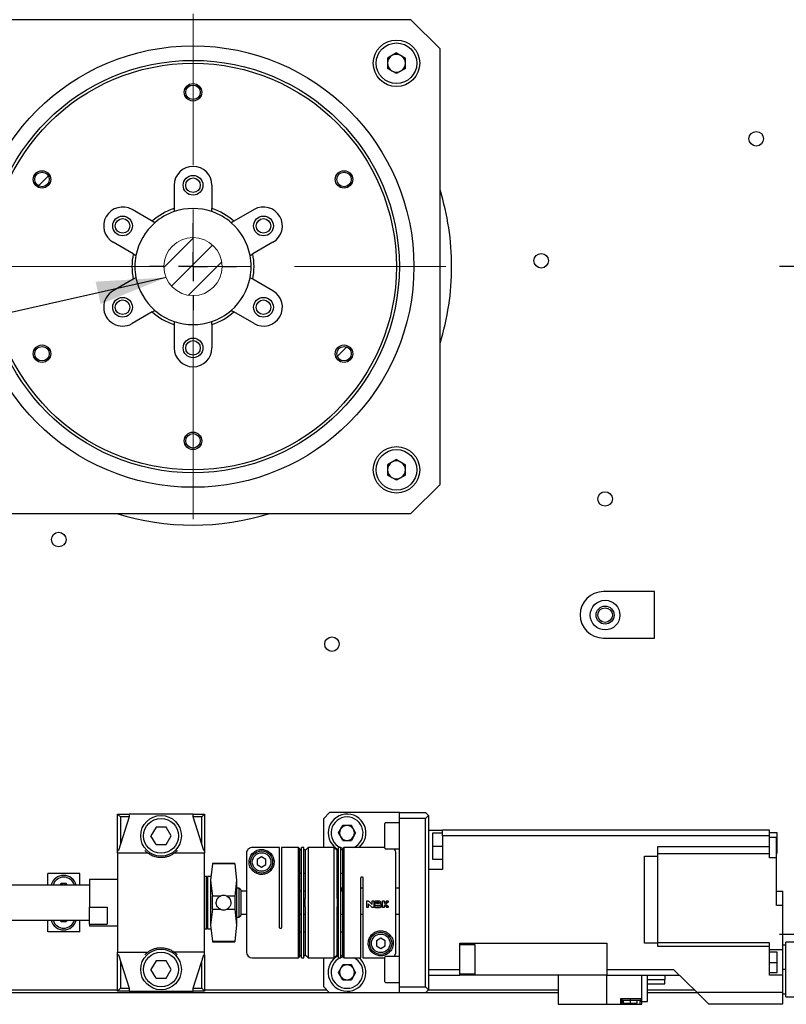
# Model space of a CAD drawing. Header units: millimetres. Extents: x 0 to 376, y -2 to 209.
# Tile 30 of 35: x 281 to 325, y 81 to 137. Entities that reach past the tile are written whole.
import ezdxf

# ---------------------------------------------------------------- set-up
doc = ezdxf.new("R2010")
doc.units = ezdxf.units.MM
doc.linetypes.add('CENTERX2', pattern=[20.32, 12.7, -2.54, 2.54, -2.54])
doc.layers.add('SLD-0', color=7, linetype='Continuous')
doc.styles.add('SLDTEXTSTYLE1', font='TXT', dxfattribs={"width": 0.75, "bigfont": 'bigfont'})
doc.styles.get("Standard").update_dxf_attribs({"font": 'arial.ttf'})
doc.dimstyles.new('SLDDIMSTYLE0', dxfattribs={"dimtxt": 3.5, "dimasz": 4, "dimexe": 0, "dimexo": 0.0625, "dimgap": 0.875, "dimtad": 1, "dimlfac": 3, "dimrnd": 1e-09, "dimzin": 12, "dimdsep": 46, "dimtxsty": 'SLDTEXTSTYLE1', "dimsah": 1, "dimcen": 0.09, "dimadec": 0, "dimazin": 3, "dimtfac": 1, "dimtofl": 0, "dimtmove": 0, "dimatfit": 3, "dimfxl": 1, "dimfrac": 2, "dimtolj": 1, "dimtzin": 12, "dimarcsym": 0})
doc.dimstyles.new('SLDDIMSTYLE6', dxfattribs={"dimtxt": 0.18, "dimasz": 4, "dimexe": 0, "dimexo": 0.0625, "dimgap": 0, "dimtad": 0, "dimtih": 1, "dimtoh": 1, "dimdec": 0, "dimrnd": 1e-09, "dimzin": 0, "dimdsep": 46, "dimtxsty": 'Standard', "dimsah": 1, "dimcen": 0.09, "dimadec": 0, "dimazin": 0, "dimtfac": 4, "dimtdec": 0, "dimtofl": 0, "dimtmove": 0, "dimatfit": 3, "dimfxl": 1, "dimfrac": 2, "dimtolj": 1, "dimtzin": 0, "dimarcsym": 0})

# ---------------------------------------------------------------- blocks, each defined once
blk = doc.blocks.new('SW_HATCH_1')
at = {"color": 0, "linetype": 'Continuous', "lineweight": 18}
for p, q in [((28.164, 14.693), (27.578, 14.108)), ((0, 0), (-0.689, -0.689)), ((17.122, -9.818), (16.45, -10.491)), ((-11.118, -24.589), (-11.74, -25.21))]:
    blk.add_line(p, q, dxfattribs=at)
blk = doc.blocks.new('*D74')
at = {"layer": 'Defpoints', "color": 0, "transparency": 16777216}
for p in [(326.911, 189.135), (246.911, 164.135), (326.911, 120.469)]:
    blk.add_point(p, dxfattribs=at)
at = {"layer": 'SLD-0', "color": 0, "lineweight": -2, "transparency": 16777216}
for p, q in [((246.911, 164.198), (246.911, 189.135)), ((250.911, 189.135), (322.911, 189.135)), ((326.911, 120.531), (326.911, 189.135))]:
    blk.add_line(p, q, dxfattribs=at)
at = {"layer": 'SLD-0', "color": 0, "transparency": 16777216}
for points in [[(250.911, 189.802), (250.911, 188.469), (246.911, 189.135)], [(322.911, 189.802), (322.911, 188.469), (326.911, 189.135)]]:
    blk.add_solid(points, dxfattribs=at)
at = {"layer": 'SLD-0', "color": 0, "transparency": 16777216, "insert": (288.095, 193.51), "char_height": 3.5, "attachment_point": 2, "style": 'SLDTEXTSTYLE1'}
blk.add_mtext('\\A1;240', dxfattribs=at)
blk = doc.blocks.new('*D77')
at = {"layer": 'Defpoints', "color": 0, "transparency": 16777216}
for p in [(249.578, 139.802), (348.247, 139.802), (329.578, 123.135)]:
    blk.add_point(p, dxfattribs=at)
at = {"layer": 'SLD-0', "color": 0, "lineweight": -2, "transparency": 16777216}
for p, q in [((249.641, 139.802), (348.247, 139.802)), ((348.247, 127.135), (348.247, 135.802)), ((329.64, 123.135), (348.247, 123.135))]:
    blk.add_line(p, q, dxfattribs=at)
at = {"layer": 'SLD-0', "color": 0, "transparency": 16777216}
for points in [[(347.581, 135.802), (348.914, 135.802), (348.247, 139.802)], [(347.581, 127.135), (348.914, 127.135), (348.247, 123.135)]]:
    blk.add_solid(points, dxfattribs=at)
at = {"layer": 'SLD-0', "color": 0, "transparency": 16777216, "insert": (343.872, 132.412), "char_height": 3.5, "attachment_point": 2, "rotation": 90, "style": 'SLDTEXTSTYLE1'}
blk.add_mtext('\\A1;50', dxfattribs=at)
blk = doc.blocks.new('SW_CENTERMARKSYMBOL_18')
at = {"layer": 'SLD-0', "color": 0}
for p, q in [((0, 1.667), (0, 2.5)), ((0, 0), (0, 0.833)), ((-1.667, 0), (-2.5, 0)), ((0, 0), (-0.833, 0)), ((0, 0), (0, -0.833)), ((0, 0), (0.833, 0)), ((1.667, 0), (2.5, 0)), ((0, -1.667), (0, -2.5))]:
    blk.add_line(p, q, dxfattribs=at)

msp = doc.modelspace()

# ---------------------------------------------------------------- hatches: boundary and pattern name
at = {"linetype": 'Continuous'}
h = msp.add_hatch(dxfattribs=at)
h.set_pattern_fill('ANSI31', scale=0.333333, style=0)
h.set_pattern_definition([(45, (-36.6242, -49.8254), (-0.7483547, 0.7483547), [])])
edge = h.paths.add_edge_path(flags=0)
edge.add_arc((290.6115, 123.1355), 1.6667, 0, 360)

# ---------------------------------------------------------------- linework, layer by layer
at = {"color": 7, "linetype": 'Continuous', "lineweight": 25}
for p, q in [((303.1115, 137.3021), (278.1115, 137.3021)), ((304.7782, 135.6355), (303.1115, 137.3021)), ((304.7782, 110.6355), (304.7782, 135.6355)), ((302.2782, 135.3931), (301.7663, 135.0976)), ((301.7663, 135.0976), (301.7663, 134.5066)), ((302.2782, 135.3931), (302.79, 135.0976)), ((302.79, 134.5066), (302.79, 135.0976)), ((302.2782, 134.2111), (301.7663, 134.5066)), ((302.79, 134.5066), (302.2782, 134.2111)), ((289.5282, 127.8021), (289.5282, 126.4636)), ((291.6948, 127.8021), (291.6948, 126.4636)), ((288.2709, 125.7377), (287.1117, 126.407)), ((289.5282, 126.4636), (289.5282, 126.2878)), ((291.6948, 126.2878), (291.6948, 126.4636)), ((294.1113, 126.407), (292.9521, 125.7377)), ((288.4231, 125.6498), (288.2709, 125.7377)), ((292.9521, 125.7377), (292.7999, 125.6498)), ((287.1876, 123.8613), (286.0284, 124.5306)), ((295.1946, 124.5306), (294.0354, 123.8613)), ((287.1876, 123.8613), (287.3398, 123.7735)), ((293.8832, 123.7735), (294.0354, 123.8613)), ((287.1876, 122.4096), (286.0284, 121.7403)), ((287.3398, 122.4975), (287.1876, 122.4096)), ((294.0354, 122.4096), (293.8832, 122.4975)), ((295.1946, 121.7403), (294.0354, 122.4096)), ((288.2709, 120.5332), (287.1117, 119.8639)), ((288.2709, 120.5332), (288.4231, 120.6211)), ((292.7999, 120.6211), (292.9521, 120.5332)), ((294.1113, 119.8639), (292.9521, 120.5332)), ((289.5282, 119.9831), (289.5282, 119.8073)), ((289.5282, 119.8073), (289.5282, 118.4688)), ((291.6948, 119.8073), (291.6948, 119.9831)), ((291.6948, 119.8073), (291.6948, 118.4688)), ((302.2782, 112.0598), (301.7663, 111.7643)), ((302.2782, 112.0598), (302.79, 111.7643)), ((301.7663, 111.7643), (301.7663, 111.1733)), ((302.79, 111.1733), (302.79, 111.7643)), ((302.2782, 110.8778), (301.7663, 111.1733)), ((302.79, 111.1733), (302.2782, 110.8778)), ((303.1115, 108.9688), (304.7782, 110.6355)), ((278.1115, 108.9688), (303.1115, 108.9688)), ((317.0782, 104.4872), (314.1448, 104.4872)), ((317.0782, 101.8205), (317.0782, 104.4872)), ((314.1448, 101.8205), (317.0782, 101.8205)), ((286.2782, 91.7188), (286.9448, 91.7188)), ((286.2782, 91.7188), (286.4448, 91.5521)), ((286.2782, 89.6355), (286.2782, 91.7188)), ((286.9448, 91.5521), (286.3315, 89.6355)), ((286.9448, 91.5521), (286.4448, 91.5521)), ((286.4448, 91.5521), (286.4448, 89.9896)), ((286.9448, 91.7188), (286.9448, 91.5521)), ((290.6115, 91.7188), (286.9448, 91.7188)), ((290.6115, 91.5521), (290.6115, 91.7188)), ((290.6115, 91.7188), (291.2782, 91.7188)), ((291.2248, 89.6355), (290.6115, 91.5521)), ((291.1115, 91.5521), (290.6115, 91.5521)), ((291.2782, 91.7188), (291.1115, 91.5521)), ((291.1115, 89.9896), (291.1115, 91.5521)), ((291.2782, 91.7188), (291.2782, 89.6355)), ((298.4448, 91.8021), (298.1115, 91.4688)), ((302.4448, 91.8021), (298.4448, 91.8021)), ((302.4448, 91.8021), (303.9448, 91.8021)), ((302.4448, 91.4688), (302.4448, 91.8021)), ((303.9448, 91.8021), (304.1115, 91.6355)), ((304.1115, 91.6355), (303.9448, 91.4688)), ((304.1115, 91.6355), (304.1115, 81.6355)), ((288.4895, 90.9688), (288.2008, 90.4688)), ((289.0668, 90.9688), (288.4895, 90.9688)), ((289.3555, 90.4688), (289.0668, 90.9688)), ((298.1115, 89.8021), (298.1115, 91.4688)), ((298.9521, 90.6355), (299.1985, 91.0621)), ((299.6912, 91.0621), (299.1985, 91.0621)), ((299.9375, 90.6355), (299.6912, 91.0621)), ((301.6115, 91.1515), (301.6115, 91.1771)), ((301.6115, 89.7605), (301.6115, 91.1515)), ((302.4448, 91.2188), (301.6532, 91.2188)), ((303.9448, 91.4688), (302.4448, 91.4688)), ((302.4448, 81.8021), (302.4448, 91.4688)), ((303.9448, 81.8021), (303.9448, 91.4688)), ((288.4895, 89.9688), (288.2008, 90.4688)), ((289.0668, 89.9688), (289.3555, 90.4688)), ((299.1985, 90.2088), (298.9521, 90.6355)), ((299.9375, 90.6355), (299.6912, 90.2088)), ((304.1115, 90.8021), (304.9115, 90.8021)), ((304.1115, 90.8021), (304.1115, 81.6355)), ((304.9115, 90.6264), (304.3448, 90.6264)), ((304.3448, 90.6264), (304.3448, 89.8764)), ((305.9115, 90.8021), (304.9115, 90.8021)), ((304.9115, 90.4688), (304.9115, 90.8021)), ((304.9115, 90.4688), (304.9115, 88.5355)), ((305.9115, 90.4688), (304.9115, 90.4688)), ((314.3448, 90.8021), (305.9115, 90.8021)), ((314.3448, 90.4688), (305.9115, 90.4688)), ((316.0115, 90.8021), (314.3448, 90.8021)), ((316.0115, 90.4688), (314.3448, 90.4688)), ((322.6782, 90.8021), (316.0115, 90.8021)), ((322.6782, 90.4688), (316.0115, 90.4688)), ((323.6782, 90.8021), (322.6782, 90.8021)), ((323.6782, 90.4688), (322.6782, 90.4688)), ((323.6782, 90.4688), (323.6782, 90.8021)), ((324.1115, 90.6483), (323.6782, 90.6483)), ((323.6782, 89.8593), (323.6782, 90.4688)), ((323.6782, 90.4021), (324.0782, 90.4021)), ((324.0782, 89.2021), (324.0782, 90.4021)), ((324.1115, 90.0649), (324.1115, 90.6483)), ((288.4895, 89.9688), (289.0668, 89.9688)), ((299.1985, 90.2088), (299.6912, 90.2088)), ((304.3448, 89.8764), (304.9115, 89.8764)), ((304.3448, 89.8764), (304.3448, 89.1264)), ((317.2782, 89.8593), (323.6782, 89.8593)), ((317.2782, 89.3021), (317.2782, 89.8593)), ((323.6782, 89.4593), (323.6782, 89.8593)), ((324.1115, 90.0649), (324.0782, 90.0649)), ((324.1115, 89.4816), (324.1115, 90.0649)), ((286.2782, 89.6355), (286.3315, 89.6355)), ((286.2782, 89.4688), (286.2782, 89.6355)), ((286.2782, 89.4688), (286.2782, 83.8021)), ((288.0282, 89.4688), (286.2782, 89.4688)), ((291.2782, 89.4688), (289.5282, 89.4688)), ((291.2248, 89.6355), (291.2782, 89.6355)), ((291.2782, 89.6355), (291.2782, 89.4688)), ((291.2782, 83.8021), (291.2782, 89.4688)), ((295.5782, 89.8005), (294.0115, 89.8005)), ((295.5782, 85.2021), (295.5782, 89.8005)), ((296.6615, 89.8021), (295.6782, 89.8021)), ((295.6782, 89.8021), (295.6782, 85.2021)), ((296.7448, 89.7188), (296.6615, 89.8021)), ((296.6615, 83.4688), (296.6615, 89.8021)), ((296.7448, 83.5521), (296.7448, 89.7188)), ((296.8282, 89.6688), (296.7448, 89.6688)), ((296.9615, 89.8021), (296.8282, 89.8021)), ((296.8282, 83.4688), (296.8282, 89.8021)), ((296.9615, 83.4688), (296.9615, 89.8021)), ((297.0448, 89.6688), (296.9615, 89.6688)), ((297.2115, 89.8021), (297.0448, 89.6355)), ((297.0448, 89.6688), (297.0448, 89.6263)), ((297.0448, 89.6263), (297.0448, 86.8697)), ((298.7115, 89.8021), (297.2115, 89.8021)), ((297.2115, 89.8021), (297.2115, 83.4688)), ((298.8782, 89.6355), (298.7115, 89.8021)), ((298.7115, 83.4688), (298.7115, 89.8021)), ((298.9615, 89.6688), (298.8782, 89.6688)), ((298.8782, 89.6688), (298.8782, 89.6263)), ((298.8782, 86.8697), (298.8782, 89.6263)), ((299.0948, 89.8021), (298.9615, 89.8021)), ((298.9615, 83.4688), (298.9615, 89.8021)), ((299.0948, 83.4688), (299.0948, 89.8021)), ((299.1782, 89.6688), (299.0948, 89.6688)), ((299.2615, 89.8021), (299.1782, 89.7188)), ((299.1782, 89.7188), (299.1782, 83.5521)), ((301.6115, 89.8021), (299.2615, 89.8021)), ((299.2615, 89.8021), (299.2615, 83.4688)), ((301.6532, 89.7188), (302.4448, 89.7188)), ((316.5115, 89.3021), (317.2782, 89.3021)), ((316.5115, 84.3021), (316.5115, 89.3021)), ((317.2782, 89.4593), (323.6782, 89.4593)), ((317.2782, 84.3021), (317.2782, 89.3021)), ((323.6782, 89.2021), (323.6782, 89.4593)), ((324.0782, 89.4816), (324.1115, 89.4816)), ((291.7231, 88.8542), (291.6115, 87.9318)), ((291.7231, 88.8542), (291.6115, 87.9318)), ((292.9998, 88.8855), (291.7231, 88.8855)), ((292.9998, 88.8855), (291.7231, 88.8855)), ((291.7231, 88.8855), (291.7231, 88.8542)), ((292.9998, 88.8542), (291.7231, 88.8542)), ((292.9998, 88.8855), (292.9998, 88.8542)), ((292.9998, 88.8542), (293.1115, 87.9318)), ((292.9998, 88.8542), (293.1115, 87.9318)), ((294.5448, 89.2575), (294.2948, 89.1131)), ((294.2948, 89.1131), (294.2948, 88.8245)), ((294.2948, 88.8245), (294.5448, 88.6801)), ((294.7948, 89.1131), (294.5448, 89.2575)), ((294.5448, 88.6801), (294.7948, 88.8245)), ((294.7948, 88.8245), (294.7948, 89.1131)), ((304.3448, 89.1264), (304.9115, 89.1264)), ((324.0782, 89.2021), (323.6782, 89.2021)), ((324.0782, 86.4688), (324.0782, 89.2021)), ((284.1115, 88.3021), (282.2782, 88.3021)), ((282.2782, 87.6355), (282.2782, 88.3021)), ((284.1115, 87.6355), (284.1115, 88.3021)), ((296.7448, 88.3355), (296.8282, 88.3355)), ((296.9615, 88.3355), (297.0448, 88.3355)), ((298.8782, 88.3355), (298.9615, 88.3355)), ((299.0948, 88.3355), (299.1782, 88.3355)), ((304.9115, 88.5355), (304.1115, 88.5355)), ((284.6782, 87.6355), (278.9448, 87.6355)), ((282.9937, 87.6355), (283.0462, 87.7263)), ((283.3435, 87.7263), (283.0462, 87.7263)), ((283.3959, 87.6355), (283.3435, 87.7263)), ((286.2782, 87.9688), (284.6782, 87.9688)), ((284.6782, 87.9688), (284.6782, 86.3815)), ((291.3782, 88.1355), (291.2782, 88.1355)), ((291.3782, 88.1355), (291.2782, 88.1355)), ((291.4448, 88.0688), (291.3782, 88.1355)), ((291.4448, 88.0688), (291.3782, 88.1355)), ((291.3782, 86.6355), (291.3782, 88.1355)), ((291.6115, 88.1355), (291.4448, 88.1355)), ((291.6115, 88.1355), (291.4448, 88.1355)), ((291.4448, 88.1355), (291.4448, 85.1355)), ((291.6115, 87.9318), (291.7231, 87.0095)), ((291.6115, 87.9318), (291.6115, 85.3391)), ((291.6115, 87.9318), (291.7231, 87.0095)), ((293.1115, 87.9318), (292.9998, 87.0095)), ((293.1115, 87.9318), (292.9998, 87.0095)), ((293.1115, 87.9318), (293.1115, 85.3391)), ((300.2448, 83.4688), (300.2448, 88.0688)), ((300.3448, 88.0688), (300.3448, 83.4704)), ((293.2448, 87.4688), (293.1115, 87.4688)), ((293.3448, 87.3688), (293.2448, 87.4688)), ((293.2448, 87.4688), (293.2448, 86.1005)), ((293.3448, 87.3688), (293.3448, 86.1647)), ((293.6782, 87.3021), (293.3448, 87.3021)), ((296.8282, 87.3021), (296.7448, 87.3021)), ((297.0448, 87.3021), (296.9615, 87.3021)), ((298.9615, 87.3021), (298.8782, 87.3021)), ((299.1782, 87.3021), (299.0948, 87.3021)), ((299.1782, 87.4688), (299.1115, 87.4688)), ((299.1115, 87.4688), (299.1115, 87.3021)), ((300.3448, 87.4688), (300.2448, 87.4688)), ((302.4448, 87.4688), (302.2448, 87.4688)), ((324.0782, 87.3021), (324.4448, 87.3021)), ((324.4448, 86.4688), (324.4448, 87.3021)), ((291.3782, 85.1355), (291.3782, 86.6355)), ((291.7231, 86.2614), (291.7231, 87.0095)), ((292.1779, 87.0095), (291.7231, 87.0095)), ((292.9998, 87.0095), (292.5451, 87.0095)), ((292.9998, 87.0095), (292.9998, 86.2614)), ((297.0448, 86.4013), (297.0448, 86.8697)), ((298.8782, 86.8697), (298.8782, 86.4013)), ((300.5755, 86.7481), (300.6263, 86.7481)), ((300.5755, 86.3495), (300.5755, 86.7481)), ((300.6622, 86.5748), (300.6622, 86.3495)), ((300.8621, 86.3748), (300.6622, 86.5748)), ((300.6875, 86.7227), (300.8875, 86.5228)), ((300.8875, 86.7481), (300.9742, 86.7481)), ((300.8875, 86.5228), (300.8875, 86.7481)), ((300.9742, 86.7481), (300.9742, 86.3495)), ((301.0508, 86.7481), (301.2502, 86.7481)), ((301.0508, 86.3408), (301.0508, 86.7481)), ((301.1375, 86.6615), (301.2502, 86.6615)), ((301.1375, 86.5835), (301.1375, 86.6615)), ((301.2502, 86.5835), (301.1375, 86.5835)), ((301.1375, 86.4275), (301.1375, 86.4968)), ((301.1375, 86.4968), (301.2935, 86.4968)), ((301.4802, 86.7481), (301.5668, 86.7481)), ((301.4802, 86.3495), (301.4802, 86.7481)), ((301.5668, 86.7481), (301.5668, 86.6152)), ((301.5668, 86.6152), (301.7168, 86.7302)), ((301.5668, 86.4823), (301.5668, 86.3495)), ((301.7168, 86.3673), (301.5668, 86.4823)), ((301.8008, 86.6615), (301.6539, 86.5488)), ((301.6539, 86.5488), (301.8008, 86.4361)), ((301.7696, 86.7481), (301.8008, 86.7481)), ((301.8008, 86.7481), (301.8008, 86.6615)), ((324.4448, 86.4688), (324.0782, 86.4688)), ((324.4448, 83.9393), (324.4448, 86.4688)), ((284.6782, 86.3815), (285.6782, 86.3815)), ((284.6782, 85.3916), (284.6782, 86.3815)), ((285.6782, 86.3815), (285.6782, 85.7796)), ((291.7231, 86.2614), (291.6115, 85.3391)), ((291.7231, 86.2614), (291.6115, 85.3391)), ((291.7231, 86.2614), (292.1779, 86.2614)), ((292.5451, 86.2614), (292.9998, 86.2614)), ((292.9998, 86.2614), (293.1115, 85.3391)), ((292.9998, 86.2614), (293.1115, 85.3391)), ((293.2448, 86.1005), (293.2448, 85.8021)), ((293.2448, 85.8021), (293.3448, 85.9021)), ((293.3448, 86.1647), (293.3448, 85.9021)), ((293.3448, 85.9688), (293.6782, 85.9688)), ((296.7448, 85.9688), (296.8282, 85.9688)), ((296.9615, 85.9688), (297.0448, 85.9688)), ((297.0448, 86.4013), (297.0448, 83.6446)), ((298.8782, 83.6446), (298.8782, 86.4013)), ((298.8782, 85.9688), (298.9615, 85.9688)), ((299.0948, 85.9688), (299.1782, 85.9688)), ((299.1115, 85.9688), (299.1782, 85.9688)), ((300.2448, 85.9688), (300.3448, 85.9688)), ((300.6622, 86.3495), (300.5755, 86.3495)), ((300.9742, 86.3495), (300.9234, 86.3495)), ((301.2935, 86.3408), (301.0508, 86.3408)), ((301.2935, 86.4275), (301.1375, 86.4275)), ((301.5668, 86.3495), (301.4802, 86.3495)), ((301.8008, 86.3495), (301.7696, 86.3495)), ((301.8008, 86.4361), (301.8008, 86.3495)), ((302.2448, 85.9688), (302.4448, 85.9688)), ((278.9448, 85.6355), (284.6782, 85.6355)), ((282.2782, 84.9688), (282.2782, 85.6355)), ((283.0462, 85.5446), (282.9937, 85.6355)), ((283.0462, 85.5446), (283.3435, 85.5446)), ((283.3959, 85.6355), (283.3435, 85.5446)), ((284.1115, 84.9688), (284.1115, 85.6355)), ((284.6782, 85.3916), (285.6782, 85.3916)), ((284.6782, 85.3916), (284.6782, 85.3021)), ((285.6782, 85.7796), (285.6782, 85.3916)), ((291.6115, 85.3391), (291.7231, 84.4168)), ((291.6115, 85.3391), (291.7231, 84.4168)), ((293.1115, 85.3391), (292.9998, 84.4168)), ((293.1115, 85.3391), (292.9998, 84.4168)), ((293.1115, 85.8021), (293.2448, 85.8021)), ((284.1115, 84.9688), (282.2782, 84.9688)), ((284.6782, 85.3021), (286.2782, 85.3021)), ((291.2782, 85.1355), (291.3782, 85.1355)), ((291.2782, 85.1355), (291.3782, 85.1355)), ((291.3782, 85.1355), (291.4448, 85.2021)), ((291.3782, 85.1355), (291.4448, 85.2021)), ((291.4448, 85.1355), (291.6115, 85.1355)), ((291.4448, 85.1355), (291.6115, 85.1355)), ((296.8282, 84.9355), (296.7448, 84.9355)), ((297.0448, 84.9355), (296.9615, 84.9355)), ((298.9615, 84.9355), (298.8782, 84.9355)), ((299.1782, 84.9355), (299.0948, 84.9355)), ((291.7231, 84.4168), (292.9998, 84.4168)), ((291.7231, 84.4168), (291.7231, 84.3855)), ((291.7231, 84.3855), (292.9998, 84.3855)), ((291.7231, 84.3855), (292.9998, 84.3855)), ((292.9998, 84.4168), (292.9998, 84.3855)), ((301.3782, 84.5908), (301.1282, 84.4465)), ((301.1282, 84.4465), (301.1282, 84.1578)), ((301.6282, 84.4465), (301.3782, 84.5908)), ((301.6282, 84.1578), (301.6282, 84.4465)), ((305.9115, 84.3021), (314.3448, 84.3021)), ((305.9115, 82.8021), (305.9115, 84.3021)), ((305.9115, 84.2342), (306.7782, 84.2342)), ((306.7782, 84.2342), (306.7782, 82.5367)), ((314.3448, 84.3021), (314.3448, 82.8021)), ((317.2782, 84.3021), (316.5115, 84.3021)), ((323.6782, 84.3229), (317.2782, 84.3229)), ((317.2782, 84.1102), (317.2782, 84.3021)), ((323.6782, 84.1102), (323.6782, 84.3229)), ((324.6115, 84.2021), (324.4448, 84.2021)), ((324.6115, 81.2355), (324.6115, 84.3688)), ((325.4448, 84.3688), (324.6115, 84.3688)), ((286.2782, 83.6354), (286.2782, 83.8021)), ((286.2782, 83.8021), (288.0282, 83.8021)), ((286.3315, 83.6354), (286.2782, 83.6354)), ((286.2782, 81.5521), (286.2782, 83.6354)), ((286.3315, 83.6355), (286.9448, 81.7188)), ((291.2782, 83.8021), (289.5282, 83.8021)), ((290.6115, 81.7188), (291.2248, 83.6355)), ((291.2782, 83.6354), (291.2248, 83.6354)), ((291.2782, 83.6354), (291.2782, 83.8021)), ((291.2782, 83.6354), (291.2782, 81.5521)), ((297.0448, 83.6021), (297.0448, 83.6446)), ((297.0448, 83.6355), (297.2115, 83.4688)), ((298.7115, 83.4688), (298.8782, 83.6355)), ((298.8782, 83.6446), (298.8782, 83.6021)), ((301.1282, 84.1578), (301.3782, 84.0135)), ((301.3782, 84.0135), (301.6282, 84.1578)), ((323.6782, 84.1102), (317.2782, 84.1102)), ((323.6782, 82.4727), (323.6782, 84.1102)), ((323.6782, 83.9393), (324.4448, 83.9393)), ((324.1115, 83.7893), (323.6782, 83.7893)), ((324.1115, 83.206), (324.1115, 83.7893)), ((324.4448, 82.4727), (324.4448, 83.9393)), ((286.4448, 83.2813), (286.4448, 81.7188)), ((288.4895, 83.3021), (288.2008, 82.8021)), ((289.0668, 83.3021), (288.4895, 83.3021)), ((289.3555, 82.8021), (289.0668, 83.3021)), ((291.1115, 81.7188), (291.1115, 83.2813)), ((294.0115, 83.4688), (296.6615, 83.4688)), ((296.6615, 83.4688), (296.7448, 83.5521)), ((296.7448, 83.6021), (296.8282, 83.6021)), ((296.8282, 83.4688), (296.9615, 83.4688)), ((296.9615, 83.6021), (297.0448, 83.6021)), ((297.2115, 83.4688), (298.7115, 83.4688)), ((298.1115, 81.8021), (298.1115, 83.4688)), ((298.8782, 83.6021), (298.9615, 83.6021)), ((298.9521, 82.6355), (299.1985, 83.0621)), ((298.9615, 83.4688), (299.0948, 83.4688)), ((299.0948, 83.6021), (299.1782, 83.6021)), ((299.0948, 83.4827), (299.209, 83.5213)), ((299.1782, 83.5521), (299.2615, 83.4688)), ((299.6912, 83.0621), (299.1985, 83.0621)), ((299.2615, 83.4688), (300.2448, 83.4688)), ((299.9375, 82.6355), (299.6912, 83.0621)), ((300.3448, 83.4704), (301.6115, 83.4704)), ((301.6115, 83.5082), (301.6115, 83.5105)), ((301.6115, 82.0938), (301.6115, 83.5082)), ((302.4448, 83.5521), (301.6532, 83.5521)), ((323.6782, 83.206), (324.1115, 83.206)), ((324.1115, 82.6227), (324.1115, 83.206)), ((288.4895, 82.3021), (288.2008, 82.8021)), ((289.0668, 82.3021), (289.3555, 82.8021)), ((299.1985, 82.2088), (298.9521, 82.6355)), ((299.9375, 82.6355), (299.6912, 82.2088)), ((304.1115, 82.8021), (305.9115, 82.8021)), ((305.9115, 82.4688), (305.9115, 82.8021)), ((306.7782, 82.5367), (305.9115, 82.5367)), ((314.3448, 82.8021), (316.5115, 82.8021)), ((314.3448, 82.8021), (314.3448, 82.4688)), ((316.5115, 82.8021), (318.1713, 82.8021)), ((318.1713, 82.8021), (319.4979, 81.5021)), ((323.6782, 82.6227), (324.1115, 82.6227)), ((324.6115, 82.8021), (324.4448, 82.8021)), ((288.4895, 82.3021), (289.0668, 82.3021)), ((299.1985, 82.2088), (299.6912, 82.2088)), ((301.6532, 82.0521), (302.4448, 82.0521)), ((304.1115, 82.4688), (305.9115, 82.4688)), ((314.3448, 82.4688), (305.9115, 82.4688)), ((311.5448, 82.4688), (311.5448, 80.8021)), ((314.3448, 82.4688), (316.5115, 82.4688)), ((314.3448, 80.8021), (314.3448, 82.4688)), ((316.3448, 81.1355), (316.3448, 82.4688)), ((316.5115, 82.4688), (318.5115, 82.4688)), ((316.6782, 80.9688), (316.6782, 82.4688)), ((316.6782, 82.2188), (317.6782, 82.2188)), ((316.6782, 81.9688), (317.6782, 81.9688)), ((317.6782, 82.4688), (317.6782, 82.2188)), ((317.6782, 81.9688), (317.6782, 82.2188)), ((324.4448, 82.4727), (323.6782, 82.4727)), ((324.4448, 81.5021), (324.4448, 82.4727)), ((277.7782, 81.6355), (286.2782, 81.6355)), ((298.4448, 81.4688), (277.7782, 81.4688)), ((286.4448, 81.7188), (286.2782, 81.5521)), ((286.9448, 81.5521), (286.2782, 81.5521)), ((286.4448, 81.7188), (286.9448, 81.7188)), ((286.9448, 81.7188), (286.9448, 81.5521)), ((286.9448, 81.5521), (290.6115, 81.5521)), ((290.6115, 81.5521), (290.6115, 81.7188)), ((290.6115, 81.7188), (291.1115, 81.7188)), ((291.2782, 81.5521), (290.6115, 81.5521)), ((291.1115, 81.7188), (291.2782, 81.5521)), ((291.2782, 81.6355), (298.2782, 81.6355)), ((298.1115, 81.8021), (298.4448, 81.4688)), ((302.4448, 81.4688), (298.4448, 81.4688)), ((302.4448, 81.8021), (303.9448, 81.8021)), ((302.4448, 81.4688), (302.4448, 81.8021)), ((303.9448, 81.4688), (302.4448, 81.4688)), ((303.9448, 81.8021), (304.1115, 81.6355)), ((304.1115, 81.6355), (303.9448, 81.4688)), ((311.5448, 81.4688), (303.9448, 81.4688)), ((304.1115, 81.6355), (311.5448, 81.6355)), ((304.1115, 81.6355), (311.5448, 81.6355)), ((316.6782, 81.6355), (319.3618, 81.6355)), ((316.6782, 81.6355), (319.3618, 81.6355)), ((319.5319, 81.4688), (316.6782, 81.4688)), ((319.5319, 81.4688), (316.6782, 81.4688)), ((319.4979, 81.5021), (320.1782, 80.8355)), ((319.4979, 81.5021), (322.6782, 81.5021)), ((322.6782, 81.5021), (324.4448, 81.5021)), ((324.4448, 80.8355), (324.4448, 81.5021)), ((324.4448, 81.4021), (324.6115, 81.4021)), ((311.5448, 80.8021), (314.3448, 80.8021)), ((314.3448, 80.8021), (315.149, 80.8021)), ((315.149, 80.8021), (315.149, 81.1355)), ((315.149, 81.1355), (316.3448, 81.1355)), ((315.149, 80.8021), (315.2157, 80.8021)), ((315.2157, 80.8021), (315.2157, 81.1355)), ((315.2157, 81.0355), (315.6782, 81.0355)), ((315.2157, 80.8021), (316.2282, 80.8021)), ((315.2782, 81.0355), (315.2782, 80.8688)), ((315.2782, 80.8688), (315.6782, 80.8688)), ((315.6782, 81.1355), (315.6782, 81.0355)), ((315.6782, 81.0355), (316.3115, 81.0355)), ((315.6782, 81.0355), (315.6782, 80.8688)), ((315.6782, 80.8688), (316.0782, 80.8688)), ((316.0782, 80.8688), (316.0782, 81.0355)), ((316.3448, 80.9688), (316.2281, 80.9688)), ((316.2281, 80.9688), (316.2282, 80.8021)), ((316.2282, 80.8021), (316.3448, 80.8021)), ((316.3115, 81.0355), (316.3115, 81.1355)), ((316.3448, 80.9688), (316.3448, 81.1355)), ((316.3448, 80.9688), (316.6782, 80.9688)), ((316.3448, 80.8021), (316.3448, 80.9688)), ((320.1782, 80.8355), (322.6782, 80.8355)), ((322.6782, 80.8355), (324.4448, 80.8355)), ((324.6115, 81.2355), (325.4448, 81.2355))]:
    msp.add_line(p, q, dxfattribs=at)
at = {"color": 7, "linetype": 'Continuous', "lineweight": 25, "flags": 128}
msp.add_lwpolyline([(299.209, 89.7496), (299.1137, 89.7807), (299.0948, 89.7882)], dxfattribs=at)
at = {"color": 7, "linetype": 'Continuous', "lineweight": 25}
for centre, radius in [((290.6115, 123.1355), 12.6667), ((302.2782, 134.8021), 1.3333), ((302.2782, 134.8021), 1.1667), ((290.6115, 123.1355), 11.8333), ((290.6115, 123.1355), 11.6667), ((290.6115, 133.1355), 0.5), ((290.6115, 133.1355), 0.4167), ((322.9115, 130.4688), 0.4167), ((281.9512, 128.1355), 0.5), ((281.9512, 128.1355), 0.4167), ((290.6115, 127.8021), 0.5667), ((299.2717, 128.1355), 0.5), ((299.2717, 128.1355), 0.4167), ((290.6115, 127.8021), 0.4167), ((286.57, 125.4688), 0.5667), ((294.6529, 125.4688), 0.5667), ((286.57, 125.4688), 0.4167), ((294.6529, 125.4688), 0.4167), ((310.5782, 123.4688), 0.4167), ((286.57, 120.8021), 0.5667), ((286.57, 120.8021), 0.4167), ((294.6529, 120.8021), 0.5667), ((294.6529, 120.8021), 0.4167), ((290.6115, 118.4688), 0.5667), ((290.6115, 118.4688), 0.4167), ((281.9512, 118.1355), 0.5), ((281.9512, 118.1355), 0.4167), ((299.2717, 118.1355), 0.5), ((299.2717, 118.1355), 0.4167), ((290.6115, 113.1355), 0.5), ((290.6115, 113.1355), 0.4167), ((302.2782, 111.4688), 1.3333), ((302.2782, 111.4688), 1.1667), ((314.2448, 109.8021), 0.4167), ((282.9115, 107.4688), 0.4167), ((314.2448, 103.1355), 0.85), ((314.2448, 103.1355), 0.5167), ((314.2448, 103.1355), 0.4167), ((298.5782, 101.4688), 0.4167), ((288.7782, 90.4688), 1.1667), ((288.7782, 90.4688), 1), ((294.5448, 88.9688), 0.6333), ((294.5448, 88.9688), 0.5333), ((301.3782, 84.3021), 0.6333), ((301.3782, 84.3021), 0.5333), ((288.7782, 82.8021), 1.1667), ((288.7782, 82.8021), 1)]:
    msp.add_circle(centre, radius, dxfattribs=at)
for centre, radius, start, end in [((302.2782, 134.8021), 0.5118, 120, 180), ((302.2782, 134.8021), 0.5118, 60, 120), ((302.2782, 134.8021), 0.5118, 0, 60), ((302.2782, 134.8021), 0.5118, 180, 240), ((302.2782, 134.8021), 0.5118, 300, 0), ((302.2782, 134.8021), 0.5118, 240, 300), ((290.6115, 127.8021), 1.0833, 0, 180), ((290.6115, 123.1355), 14.8333, 0, 17.243), ((286.57, 125.4688), 1.0833, 60, 240), ((290.6115, 123.1355), 3.5, 108.03054, 131.96946), ((290.6115, 123.1355), 3.3333, 108.96557, 131.03443), ((290.6115, 123.1355), 3.3333, 71.03443, 108.96557), ((290.6115, 123.1355), 3.5, 48.03054, 71.96946), ((290.6115, 123.1355), 3.3333, 48.96557, 71.03443), ((294.6529, 125.4688), 1.0833, 300, 120), ((290.6115, 123.1355), 3.3333, 131.03443, 168.96557), ((290.6115, 123.1355), 3.3333, 11.03443, 48.96557), ((290.6115, 123.1355), 3.5, 168.03054, 191.96946), ((290.6115, 123.1355), 3.3333, 168.96557, 191.03443), ((290.6115, 123.1355), 3.3333, 348.96557, 11.03443), ((290.6115, 123.1355), 3.5, 348.03054, 11.96946), ((290.6115, 123.1355), 14.8333, 342.757, 0), ((290.6115, 123.1355), 3.3333, 191.03443, 228.96557), ((290.6115, 123.1355), 3.3333, 311.03443, 348.96557), ((286.57, 120.8021), 1.0833, 120, 300), ((294.6529, 120.8021), 1.0833, 240, 60), ((290.6115, 123.1355), 3.5, 228.03054, 251.96946), ((290.6115, 123.1355), 3.3333, 228.96557, 251.03443), ((290.6115, 123.1355), 3.3333, 288.96557, 311.03443), ((290.6115, 123.1355), 3.5, 288.03054, 311.96946), ((290.6115, 123.1355), 3.3333, 251.03443, 288.96557), ((290.6115, 118.4688), 1.0833, 180, 0), ((302.2782, 111.4688), 0.5118, 120, 180), ((302.2782, 111.4688), 0.5118, 60, 120), ((302.2782, 111.4688), 0.5118, 0, 60), ((302.2782, 111.4688), 0.5118, 180, 240), ((302.2782, 111.4688), 0.5118, 300, 0), ((302.2782, 111.4688), 0.5118, 240, 300), ((290.6115, 123.1355), 14.8333, 252.757, 287.243), ((314.1448, 103.1539), 1.3333, 90, 270), ((299.4448, 90.6355), 1.0833, 309.71514, 243.50281), ((299.4448, 90.6355), 0.9167, 294.61998, 245.38002), ((299.4448, 90.6355), 0.4267, 90, 150), ((299.4448, 90.6355), 0.4267, 30, 90), ((301.6532, 91.1771), 0.0417, 90, 180), ((299.4448, 90.6355), 0.4267, 150, 210), ((299.4448, 90.6355), 0.4267, 210, 270), ((299.4448, 90.6355), 0.4267, 270, 330), ((299.4448, 90.6355), 0.4267, 330, 30), ((301.6532, 89.7605), 0.0417, 180, 270), ((301.9115, 89.4688), 0.3333, 0, 48.59038), ((283.1948, 87.4688), 0.7333, 13.13656, 166.86344), ((283.1948, 87.4688), 0.6333, 15.25752, 164.74248), ((283.1948, 87.4688), 0.2575, 90, 139.66548), ((283.1948, 87.4688), 0.2575, 40.33452, 90), ((292.3615, 86.6355), 0.4167, 63.85418, 116.14582), ((292.3615, 86.6355), 0.4167, 243.85418, 296.14582), ((283.1948, 85.8021), 0.7333, 193.13656, 270), ((283.1948, 85.8021), 0.6333, 195.25752, 270), ((283.1948, 85.8021), 0.2575, 220.33452, 270), ((283.1948, 85.8021), 0.6333, 270, 344.74248), ((283.1948, 85.8021), 0.2575, 270, 319.66548), ((283.1948, 85.8021), 0.7333, 270, 346.86344), ((294.0115, 83.8021), 0.3333, 180, 270), ((299.4448, 82.6355), 1.0833, 116.49719, 270), ((299.4448, 82.6355), 0.9167, 114.61998, 270), ((299.4448, 82.6355), 0.4267, 90, 150), ((299.4448, 82.6355), 0.9167, 270, 65.38002), ((299.4448, 82.6355), 1.0833, 270, 50.28486), ((299.4448, 82.6355), 0.4267, 30, 90), ((301.6532, 83.5105), 0.0417, 90, 180), ((299.4448, 82.6355), 0.4267, 150, 210), ((299.4448, 82.6355), 0.4267, 330, 30), ((299.4448, 82.6355), 0.4267, 210, 270), ((299.4448, 82.6355), 0.4267, 270, 330), ((301.6532, 82.0938), 0.0417, 180, 270)]:
    msp.add_arc(centre, radius, start, end, dxfattribs=at)
for points, knots in [([(288.0282, 89.4688), (288.0267, 89.4698), (288.0239, 89.4719), (288.0015, 89.4891), (287.9603, 89.5227), (287.9038, 89.5737), (287.864, 89.6165), (287.8465, 89.6355)], [0, 0, 0, 0, 0.127796, 0.2545339, 0.4595956, 0.7610408, 1, 1, 1, 1]), ([(288.0282, 89.4688), (288.0267, 89.4698), (288.0239, 89.4719), (288.0015, 89.4891), (287.9603, 89.5227), (287.9038, 89.5737), (287.864, 89.6165), (287.8465, 89.6355)], [0, 0, 0, 0, 0.12779602, 0.25453389, 0.45959562, 0.76104084, 1, 1, 1, 1]), ([(289.5282, 89.4688), (289.5166, 89.4594), (289.497, 89.4435), (289.3477, 89.3507), (289.1707, 89.2771), (288.9784, 89.2297), (288.7812, 89.2136), (288.5943, 89.2284), (288.4141, 89.2683), (288.2324, 89.3382), (288.0639, 89.4392), (288.0417, 89.4576), (288.0282, 89.4688)], [0, 0, 0, 0, 0.168253, 0.2863704, 0.370245, 0.4358891, 0.5019369, 0.5592221, 0.6161016, 0.6985724, 0.8163529, 1, 1, 1, 1]), ([(289.5282, 89.4688), (289.5166, 89.4594), (289.497, 89.4435), (289.3477, 89.3507), (289.1707, 89.2771), (288.9784, 89.2297), (288.7812, 89.2136), (288.5943, 89.2284), (288.4141, 89.2683), (288.2324, 89.3382), (288.0639, 89.4392), (288.0417, 89.4576), (288.0282, 89.4688)], [0, 0, 0, 0, 0.168253, 0.2863704, 0.370245, 0.4358891, 0.5019369, 0.5592221, 0.6161016, 0.6985724, 0.8163529, 1, 1, 1, 1]), ([(289.7098, 89.6355), (289.6861, 89.6102), (289.6385, 89.5595), (289.5791, 89.5085), (289.5443, 89.481), (289.5302, 89.4703), (289.5287, 89.4692), (289.5282, 89.4688)], [0, 0, 0, 0, 0.3205107, 0.643124, 0.7938312, 0.9179673, 1, 1, 1, 1]), ([(289.7098, 89.6355), (289.6861, 89.6102), (289.6385, 89.5595), (289.5791, 89.5085), (289.5443, 89.481), (289.5302, 89.4703), (289.5287, 89.4692), (289.5282, 89.4688)], [0, 0, 0, 0, 0.3205107, 0.643124, 0.7938312, 0.9179673, 1, 1, 1, 1]), ([(294.0115, 89.8005), (293.974, 89.7969), (293.8991, 89.7895), (293.7992, 89.732), (293.7239, 89.6475), (293.6839, 89.5537), (293.6798, 89.4917), (293.6782, 89.467)], [0, 0, 0, 0, 0.2145505, 0.4290994, 0.6436935, 0.8583911, 1, 1, 1, 1]), ([(293.6782, 89.467), (293.6782, 89.4175), (293.6782, 89.3415), (293.6782, 88.9727), (293.6782, 88.5993), (293.6782, 88.1419), (293.6782, 87.4822), (293.6782, 86.5843), (293.6782, 85.6923), (293.6782, 85.0444), (293.6782, 84.5998), (293.6782, 84.242), (293.6782, 83.8962), (293.6782, 83.8392), (293.6782, 83.8021)], [0, 0, 0, 0, 0.1198496, 0.1842581, 0.25, 0.3157419, 0.3801504, 0.5, 0.6198496, 0.6842581, 0.75, 0.8157419, 0.8801504, 1, 1, 1, 1]), ([(294.0115, 88.4901), (293.9756, 88.5375), (293.8704, 88.6768), (293.8138, 88.9086), (293.8451, 89.2186), (293.9574, 89.3731), (294.0115, 89.4475)], [0, 0, 0, 0, 0.1409094, 0.4135073, 0.7178363, 1, 1, 1, 1]), ([(294.0115, 89.4475), (294.0746, 89.506), (294.1692, 89.5937), (294.3294, 89.6561), (294.4378, 89.6789), (294.5203, 89.6868), (294.608, 89.6843), (294.7089, 89.6694), (294.8926, 89.6117), (295.0887, 89.467), (295.2457, 89.2054), (295.2774, 88.9053), (295.2, 88.6439), (295.0474, 88.4382), (294.8406, 88.3002), (294.6065, 88.243), (294.3861, 88.2594), (294.1903, 88.335), (294.0727, 88.4242), (294.0205, 88.4804), (294.0115, 88.4901)], [0, 0, 0, 0, 0.0996169, 0.149423, 0.1687993, 0.1883862, 0.2057477, 0.2255228, 0.2629518, 0.3806889, 0.5060595, 0.6053459, 0.6803547, 0.7395531, 0.7991184, 0.8502623, 0.8968439, 0.9426189, 0.9901391, 1, 1, 1, 1]), ([(302.2448, 83.8039), (302.2448, 83.8534), (302.2448, 83.9294), (302.2448, 84.2982), (302.2448, 84.6717), (302.2448, 85.129), (302.2448, 85.7887), (302.2448, 86.6867), (302.2448, 87.5786), (302.2448, 88.2265), (302.2448, 88.6711), (302.2448, 89.0289), (302.2448, 89.3748), (302.2448, 89.4317), (302.2448, 89.4688)], [0, 0, 0, 0, 0.11984961, 0.18425814, 0.25, 0.31574186, 0.38015039, 0.5, 0.61984961, 0.68425814, 0.75, 0.81574186, 0.88015039, 1, 1, 1, 1]), ([(300.2448, 88.0688), (300.2455, 88.075), (300.2468, 88.0874), (300.2573, 88.1036), (300.2723, 88.1147), (300.2893, 88.1194), (300.3053, 88.1185), (300.3196, 88.1131), (300.3318, 88.1036), (300.3409, 88.0903), (300.3445, 88.078), (300.3448, 88.0705), (300.3448, 88.0688)], [0, 0, 0, 0, 0.1249512, 0.2501408, 0.3673536, 0.4704304, 0.5627663, 0.6522689, 0.7461701, 0.8495499, 0.9645953, 1, 1, 1, 1]), ([(292.1779, 86.2614), (292.1378, 86.2862), (292.0576, 86.3359), (291.9773, 86.4555), (291.9478, 86.5608), (291.9425, 86.6677), (291.9579, 86.7597), (292.0119, 86.8718), (292.0844, 86.9558), (292.1515, 86.9943), (292.1779, 87.0095)], [0, 0, 0, 0, 0.1515373, 0.3033871, 0.4550502, 0.4996355, 0.6491781, 0.749707, 0.901573, 1, 1, 1, 1]), ([(292.1779, 86.2614), (292.1378, 86.2862), (292.0576, 86.3359), (291.9773, 86.4555), (291.9478, 86.5608), (291.9425, 86.6677), (291.9579, 86.7597), (292.0119, 86.8718), (292.0844, 86.9558), (292.1515, 86.9943), (292.1779, 87.0095)], [0, 0, 0, 0, 0.1515373, 0.3033871, 0.4550502, 0.4996355, 0.6491781, 0.749707, 0.901573, 1, 1, 1, 1]), ([(292.5451, 87.0095), (292.5852, 86.9847), (292.6653, 86.935), (292.7457, 86.8155), (292.7751, 86.7101), (292.7805, 86.6032), (292.765, 86.5113), (292.7111, 86.3992), (292.6387, 86.3151), (292.5715, 86.2766), (292.5451, 86.2614)], [0, 0, 0, 0, 0.1515411, 0.3033908, 0.455054, 0.4996448, 0.6491866, 0.7495907, 0.9014567, 1, 1, 1, 1]), ([(292.5451, 87.0095), (292.5852, 86.9847), (292.6653, 86.935), (292.7457, 86.8155), (292.7751, 86.7101), (292.7805, 86.6032), (292.765, 86.5113), (292.7111, 86.3992), (292.6387, 86.3151), (292.5715, 86.2766), (292.5451, 86.2614)], [0, 0, 0, 0, 0.1515411, 0.3033908, 0.455054, 0.4996448, 0.6491866, 0.7495907, 0.9014567, 1, 1, 1, 1]), ([(300.6263, 86.7481), (300.636, 86.7472), (300.6554, 86.7452), (300.6758, 86.7337), (300.6852, 86.7249), (300.6875, 86.7227)], [0, 0, 0, 0, 0.42909438, 0.85818262, 1, 1, 1, 1]), ([(301.2502, 86.7481), (301.2643, 86.7467), (301.2925, 86.744), (301.3301, 86.7223), (301.3587, 86.6904), (301.3751, 86.6506), (301.3773, 86.6077), (301.3689, 86.5785), (301.3616, 86.5645), (301.3609, 86.563)], [0, 0, 0, 0, 0.1634155, 0.3268285, 0.4903074, 0.6538175, 0.8172377, 0.9805866, 1, 1, 1, 1]), ([(301.2502, 86.6615), (301.2545, 86.661), (301.2633, 86.6602), (301.275, 86.6534), (301.2839, 86.6435), (301.2889, 86.6312), (301.2896, 86.6179), (301.2859, 86.6051), (301.2781, 86.5942), (301.2672, 86.5866), (301.2573, 86.5837), (301.2515, 86.5835), (301.2502, 86.5835)], [0, 0, 0, 0, 0.1073693, 0.2147384, 0.3221099, 0.429481, 0.5368466, 0.6442108, 0.7515827, 0.8589621, 0.9663373, 1, 1, 1, 1]), ([(301.3609, 86.563), (301.3715, 86.5543), (301.3927, 86.537), (301.4112, 86.4994), (301.4171, 86.4585), (301.4089, 86.4178), (301.3877, 86.382), (301.3559, 86.3555), (301.3225, 86.3424), (301.3012, 86.3412), (301.2935, 86.3408)], [0, 0, 0, 0, 0.131957, 0.2639132, 0.3959039, 0.5280779, 0.6605117, 0.7930301, 0.9252595, 1, 1, 1, 1]), ([(301.2935, 86.4968), (301.2974, 86.4964), (301.3052, 86.4956), (301.3155, 86.4897), (301.3234, 86.4809), (301.3279, 86.4699), (301.3286, 86.4581), (301.3253, 86.4467), (301.3183, 86.437), (301.3086, 86.4302), (301.2998, 86.4277), (301.2947, 86.4275), (301.2935, 86.4275)], [0, 0, 0, 0, 0.1072093, 0.2144172, 0.3216642, 0.4290116, 0.5364896, 0.6440801, 0.7516976, 0.8592129, 0.9665279, 1, 1, 1, 1]), ([(301.7168, 86.7302), (301.7251, 86.7355), (301.7413, 86.7458), (301.7603, 86.7474), (301.7696, 86.7481)], [0, 0, 0, 0, 0.5155224, 1, 1, 1, 1]), ([(300.9234, 86.3495), (300.9137, 86.3504), (300.8943, 86.3523), (300.8739, 86.3638), (300.8645, 86.3726), (300.8621, 86.3748)], [0, 0, 0, 0, 0.427803, 0.8555733, 1, 1, 1, 1]), ([(301.7696, 86.3495), (301.7598, 86.3503), (301.7407, 86.352), (301.7246, 86.3623), (301.7168, 86.3673)], [0, 0, 0, 0, 0.51396429, 1, 1, 1, 1]), ([(295.6782, 85.2021), (295.6775, 85.1959), (295.6761, 85.1835), (295.6657, 85.1674), (295.6507, 85.1563), (295.6337, 85.1515), (295.6176, 85.1525), (295.6033, 85.1579), (295.5912, 85.1673), (295.582, 85.1806), (295.5785, 85.1929), (295.5782, 85.2004), (295.5782, 85.2021)], [0, 0, 0, 0, 0.1249512, 0.2501408, 0.3673536, 0.4704304, 0.5627663, 0.6522689, 0.7461701, 0.8495499, 0.9645953, 1, 1, 1, 1]), ([(301.9115, 83.8234), (301.8484, 83.7649), (301.7537, 83.6772), (301.5935, 83.6148), (301.4852, 83.592), (301.4027, 83.5842), (301.3149, 83.5866), (301.2141, 83.6015), (301.0304, 83.6592), (300.8343, 83.8039), (300.6772, 84.0655), (300.6456, 84.3656), (300.723, 84.627), (300.8756, 84.8327), (301.0824, 84.9707), (301.3164, 85.0279), (301.5369, 85.0116), (301.7327, 84.9359), (301.8503, 84.8467), (301.9025, 84.7905), (301.9115, 84.7808)], [0, 0, 0, 0, 0.0996169, 0.149423, 0.1687993, 0.1883862, 0.2057477, 0.2255228, 0.2629518, 0.3806889, 0.5060595, 0.6053459, 0.6803547, 0.7395531, 0.7991184, 0.8502623, 0.8968439, 0.9426189, 0.9901391, 1, 1, 1, 1]), ([(301.9115, 84.7808), (301.9473, 84.7334), (302.0526, 84.5941), (302.1091, 84.3623), (302.0779, 84.0524), (301.9655, 83.8978), (301.9115, 83.8234)], [0, 0, 0, 0, 0.1409094, 0.4135073, 0.7178363, 1, 1, 1, 1]), ([(287.8465, 83.6355), (287.8702, 83.6607), (287.9178, 83.7114), (287.9772, 83.7624), (288.012, 83.7899), (288.0261, 83.8006), (288.0276, 83.8017), (288.0282, 83.8021)], [0, 0, 0, 0, 0.3205092, 0.6431205, 0.7938265, 0.9179617, 1, 1, 1, 1]), ([(287.8465, 83.6355), (287.8702, 83.6607), (287.9178, 83.7114), (287.9772, 83.7624), (288.012, 83.7899), (288.0261, 83.8006), (288.0276, 83.8017), (288.0282, 83.8021)], [0, 0, 0, 0, 0.3205092, 0.6431205, 0.7938265, 0.9179617, 1, 1, 1, 1]), ([(288.0282, 83.8021), (288.0397, 83.8115), (288.0593, 83.8274), (288.2086, 83.9202), (288.3857, 83.9938), (288.5779, 84.0412), (288.7751, 84.0573), (288.962, 84.0425), (289.1422, 84.0026), (289.3239, 83.9327), (289.4924, 83.8317), (289.5146, 83.8133), (289.5282, 83.8021)], [0, 0, 0, 0, 0.1682549, 0.2863736, 0.3702492, 0.435894, 0.5019426, 0.5592284, 0.6161086, 0.6985803, 0.8163621, 1, 1, 1, 1]), ([(288.0282, 83.8021), (288.0397, 83.8115), (288.0593, 83.8274), (288.2086, 83.9202), (288.3857, 83.9938), (288.5779, 84.0412), (288.7751, 84.0573), (288.962, 84.0425), (289.1422, 84.0026), (289.3239, 83.9327), (289.4924, 83.8317), (289.5146, 83.8133), (289.5282, 83.8021)], [0, 0, 0, 0, 0.1682549, 0.2863736, 0.3702492, 0.435894, 0.5019426, 0.5592284, 0.6161086, 0.6985803, 0.8163621, 1, 1, 1, 1]), ([(289.5282, 83.8021), (289.5296, 83.8011), (289.5324, 83.799), (289.5548, 83.7818), (289.596, 83.7482), (289.6525, 83.6972), (289.6923, 83.6544), (289.7099, 83.6354)], [0, 0, 0, 0, 0.1277922, 0.2545199, 0.4595652, 0.7609864, 1, 1, 1, 1]), ([(289.5282, 83.8021), (289.5296, 83.8011), (289.5324, 83.799), (289.5548, 83.7818), (289.596, 83.7482), (289.6525, 83.6972), (289.6923, 83.6544), (289.7099, 83.6354)], [0, 0, 0, 0, 0.1277922, 0.2545199, 0.4595652, 0.7609864, 1, 1, 1, 1]), ([(302.1274, 83.5521), (302.1514, 83.5757), (302.2021, 83.6257), (302.2389, 83.7175), (302.2431, 83.7793), (302.2448, 83.8039)], [0, 0, 0, 0, 0.3503562, 0.7418084, 1, 1, 1, 1])]:
    msp.add_open_spline(points, degree=3, knots=knots, dxfattribs=at)
at = {"layer": 'SLD-0', "linetype": 'CENTERX2', "lineweight": 18}
for p, q in [((290.6115, 108.6355), (290.6115, 137.6355)), ((276.1115, 123.1355), (305.1115, 123.1355))]:
    msp.add_line(p, q, dxfattribs=at)
at = {"layer": 'SLD-0', "color": 0}
for p, q in [((325.2445, 123.1355), (324.2445, 123.1355)), ((325.2445, 84.8021), (324.2445, 84.8021))]:
    msp.add_line(p, q, dxfattribs=at)
at = {"layer": 'SLD-0', "lineweight": 18}
msp.add_circle((290.6115, 123.1355), 1.6667, dxfattribs=at)

# ---------------------------------------------------------------- block references
at = {"color": 7, "linetype": 'Continuous', "lineweight": 18}
msp.add_blockref('SW_HATCH_1', (282.3756, 128.3999), dxfattribs=at)
at = {"layer": 'SLD-0'}
msp.add_blockref('SW_CENTERMARKSYMBOL_18', (290.6115, 123.1355), dxfattribs=at)

# ---------------------------------------------------------------- dimensions: what is measured, and where the dimension line sits
dim = msp.add_linear_dim(base=(326.9112, 189.1355), p1=(246.9115, 164.1355), p2=(326.9112, 120.4688), dimstyle='SLDDIMSTYLE0', dxfattribs=at)
dim.commit()
dim.dimension.update_dxf_attribs({"geometry": '*D74', "text_midpoint": (288.0951, 189.1355), "dimtype": 160})
dim = msp.add_linear_dim(base=(348.2474, 139.8021), p1=(329.5778, 123.1355), p2=(249.5782, 139.8021), angle=90, dimstyle='SLDDIMSTYLE0', dxfattribs=at)
dim.commit()
dim.dimension.update_dxf_attribs({"geometry": '*D77', "text_midpoint": (348.2474, 132.4116), "dimtype": 160})

# ---------------------------------------------------------------- leaders
msp.add_leader([(289.0674, 122.5081), (234.9003, 110.2918)], dimstyle='SLDDIMSTYLE6', dxfattribs=at)

doc.saveas('drawing.dxf')
